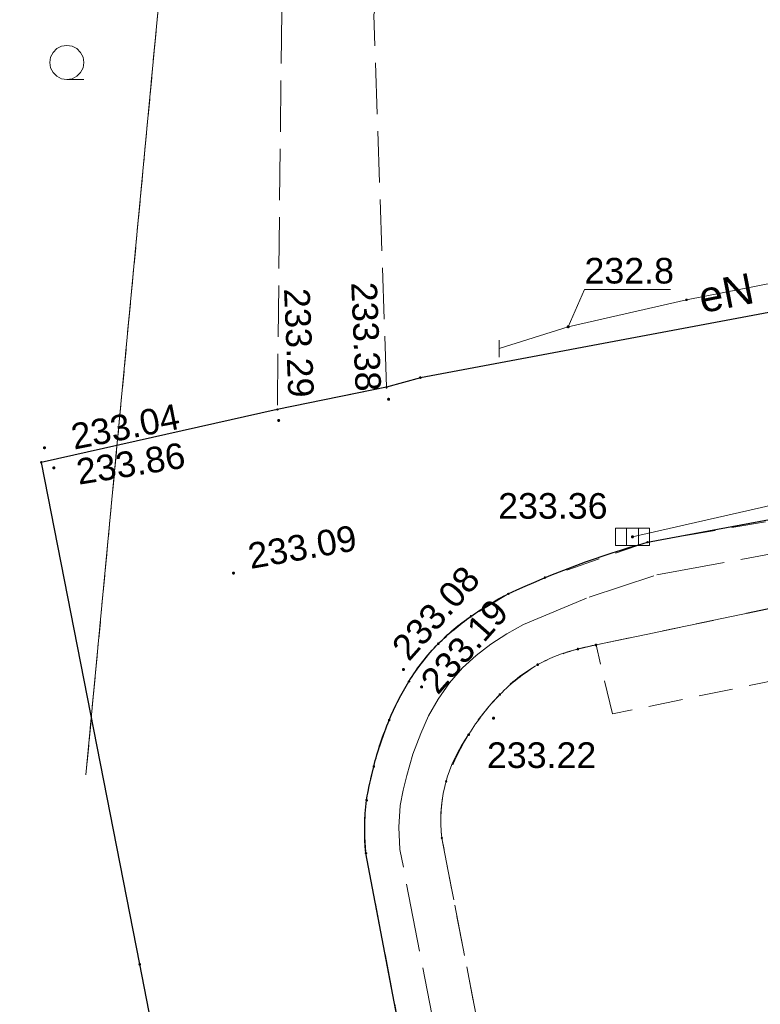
# Model space of a CAD drawing. Header units: metres. Extents: x 6603648 to 6604252, y 5739748 to 5740166.
# Tile 4 of 114: x 6603690 to 6603711, y 5739857 to 5739886. Entities that reach past the tile are written whole.
import ezdxf
from ezdxf.enums import TextEntityAlignment as Align

# ---------------------------------------------------------------- set-up
doc = ezdxf.new("R2010")
doc.units = ezdxf.units.M
for name, pattern in [('PRZER1-1', [1, 0.5, -0.5]), ('PRZER2-1', [1.5, 1, -0.5]), ('PRZER3-1', [2, 1.5, -0.5]), ('PRZER4-1', [2.5, 2, -0.5])]:
    doc.linetypes.add(name, pattern=pattern)
doc.layers.get('0').update_dxf_attribs({"linetype": 'CONTINUOUS'})
for name, color, linetype, lineweight, true_color in [('GESDZI', 7, 'CONTINUOUS', 18, 0x008000), ('GESUZY', 7, 'CONTINUOUS', 18, 0x008000), ('GSLKOU', 7, 'CONTINUOUS', 18, 0x0a0909), ('GSLKRW', 7, 'CONTINUOUS', 25, 0x0a0909), ('GSPPRB', 7, 'CONTINUOUS', 18, 0x0a0909), ('GSPWPS', 7, 'CONTINUOUS', 13, 0x0a0909), ('GSPWPS_O', 7, 'CONTINUOUS', 13, 0x0a0909), ('GSSINN', 7, 'CONTINUOUS', 18, 0x0a0909), ('GSSKOA', 7, 'CONTINUOUS', 18, 0x0a0909), ('GSSKOD', 7, 'CONTINUOUS', 18, 0x0a0909), ('GSSLZK', 7, 'CONTINUOUS', 18, 0x0a0909), ('GULENN', 1, 'CONTINUOUS', 18, 0xff0000), ('GULENN_O', 1, 'CONTINUOUS', 18, 0xff0000), ('GULKDP', 7, 'CONTINUOUS', 18, 0x803300), ('GUPEZC', 7, 'CONTINUOUS', 18, 0x0a0909), ('GUPKKS', 7, 'CONTINUOUS', 18, 0x0a0909), ('GZLESN', 1, 'CONTINUOUS', 18, 0xff0000)]:
    doc.layers.add(name, color=color, linetype=linetype, lineweight=lineweight, true_color=true_color)
for name, color, linetype, true_color in [('GUPESH', 1, 'CONTINUOUS', 0xff0000), ('GUPESH_O', 1, 'CONTINUOUS', 0xff0000), ('GUPKSH', 7, 'CONTINUOUS', 0x803300), ('GUPKSH_O', 7, 'CONTINUOUS', 0x803300)]:
    doc.layers.add(name, color=color, linetype=linetype, true_color=true_color)
doc.styles.add('Arial', font='arial.ttf')

# ---------------------------------------------------------------- blocks, each defined once
blk = doc.blocks.new('GSPPRB0')
at = {"color": 0, "lineweight": 18}
blk.add_lwpolyline([(-0.007955, 0.0225), (0.007955, 0.0225), (0.0225, 0.007955), (0.0225, -0.007955), (0.007955, -0.0225), (-0.007955, -0.0225), (-0.0225, -0.007955), (-0.0225, 0.007955)], close=True, dxfattribs=at)
blk = doc.blocks.new('GSPWPS1')
blk.add_hatch(color=0).paths.add_polyline_path([(0, 0.045), (-0.011647, 0.043467), (-0.0225, 0.038971), (-0.03182, 0.03182), (-0.038971, 0.0225), (-0.043467, 0.011647), (-0.045, 0), (-0.043467, -0.011647), (-0.038971, -0.0225), (-0.03182, -0.03182), (-0.0225, -0.038971), (-0.011647, -0.043467), (0, -0.045), (0.011647, -0.043467), (0.0225, -0.038971), (0.03182, -0.03182), (0.038971, -0.0225), (0.043467, -0.011647), (0.045, 0), (0.043467, 0.011647), (0.038971, 0.0225), (0.03182, 0.03182), (0.0225, 0.038971), (0.011647, 0.043467)])
blk = doc.blocks.new('GUPESH1')
blk.add_hatch(color=0).paths.add_polyline_path([(0, 0.045), (-0.011647, 0.043467), (-0.0225, 0.038971), (-0.03182, 0.03182), (-0.038971, 0.0225), (-0.043467, 0.011647), (-0.045, 0), (-0.043467, -0.011647), (-0.038971, -0.0225), (-0.03182, -0.03182), (-0.0225, -0.038971), (-0.011647, -0.043467), (0, -0.045), (0.011647, -0.043467), (0.0225, -0.038971), (0.03182, -0.03182), (0.038971, -0.0225), (0.043467, -0.011647), (0.045, 0), (0.043467, 0.011647), (0.038971, 0.0225), (0.03182, 0.03182), (0.0225, 0.038971), (0.011647, 0.043467)])
blk = doc.blocks.new('GUPKKS1')
at = {"color": 0}
blk.add_lwpolyline([(0.5, -0.25), (-0.5, -0.25), (-0.5, 0.25), (0.5, 0.25)], close=True, dxfattribs=at)
for points in [[(-0.175, -0.25), (-0.175, 0.25)], [(0.175, -0.25), (0.175, 0.25)]]:
    blk.add_lwpolyline(points, dxfattribs=at)
blk = doc.blocks.new('GUPEZC1')
at = {"color": 0}
blk.add_lwpolyline([(0, 0.25), (0, -0.25)], dxfattribs=at)
blk = doc.blocks.new('GUPKSH1')
blk.add_hatch(color=0).paths.add_polyline_path([(0, 0.045), (-0.011647, 0.043467), (-0.0225, 0.038971), (-0.03182, 0.03182), (-0.038971, 0.0225), (-0.043467, 0.011647), (-0.045, 0), (-0.043467, -0.011647), (-0.038971, -0.0225), (-0.03182, -0.03182), (-0.0225, -0.038971), (-0.011647, -0.043467), (0, -0.045), (0.011647, -0.043467), (0.0225, -0.038971), (0.03182, -0.03182), (0.038971, -0.0225), (0.043467, -0.011647), (0.045, 0), (0.043467, 0.011647), (0.038971, 0.0225), (0.03182, 0.03182), (0.0225, 0.038971), (0.011647, 0.043467)])
blk = doc.blocks.new('GSSLZK1')
at = {"color": 0}
blk.add_lwpolyline([(0.5, 0), (0.475528, -0.154508), (0.404508, -0.293893), (0.293893, -0.404508), (0.154508, -0.475528), (0, -0.5), (-0.154508, -0.475528), (-0.293893, -0.404508), (-0.404508, -0.293893), (-0.475528, -0.154508), (-0.5, 0), (-0.475528, 0.154508), (-0.404508, 0.293893), (-0.293893, 0.404508), (-0.154508, 0.475528), (0, 0.5), (0.154508, 0.475528), (0.293893, 0.404508), (0.404508, 0.293893), (0.475528, 0.154508)], close=True, dxfattribs=at)
blk.add_lwpolyline([(-0.5, 0), (-0.5, -0.5)], dxfattribs=at)

msp = doc.modelspace()

# ---------------------------------------------------------------- linework, layer by layer
at = {"layer": 'GESDZI', "color": 96, "linetype": 'Continuous', "lineweight": 18, "true_color": 0x008000}
for points in [[(6603704.324, 5740160.549), (6603701.36, 5740122.17), (6603692.92, 5740008.31), (6603701.42, 5739966.51), (6603701.39, 5739966.18), (6603691.714, 5739863.768)], [(6603691.714, 5739863.768), (6603701.39, 5739966.18), (6603701.42, 5739966.51), (6603703.13, 5739958.06), (6603719.27, 5739878.71), (6603720.73, 5739871.73), (6603724.48, 5739853.38), (6603725.69, 5739853.31), (6603731.69, 5739825.4), (6603774.38, 5739822.29), (6603774.166, 5739819.991)]]:
    msp.add_lwpolyline(points, dxfattribs=at)
at = {"layer": 'GESUZY', "color": 96, "linetype": 'PRZER1-1', "lineweight": 18, "true_color": 0x008000}
for points in [[(6603704.324, 5740160.549), (6603703.109, 5740144.81), (6603701.36, 5740122.17), (6603692.92, 5740008.31), (6603701.42, 5739966.51), (6603701.39, 5739966.18), (6603691.714, 5739863.768)], [(6603691.714, 5739863.768), (6603701.39, 5739966.18), (6603701.42, 5739966.51), (6603703.13, 5739958.06), (6603719.27, 5739878.71), (6603720.73, 5739871.73), (6603724.48, 5739853.38), (6603725.69, 5739853.31), (6603776.95, 5739849.89), (6603844.12, 5739845.41), (6603918.87, 5739840.43), (6603991.05, 5739835.63), (6604014.55, 5739834.06), (6604062.77, 5739830.84)]]:
    msp.add_lwpolyline(points, dxfattribs=at)
at = {"layer": 'GSLKOU', "color": 18, "linetype": 'PRZER3-1', "lineweight": 18, "true_color": 0x0a0909}
for points in [[(6603706.656, 5739867.568), (6603717.603, 5739869.867)], [(6603706.12, 5739867.447), (6603706.656, 5739867.568)], [(6603702.138, 5739861.915), (6603706.468, 5739839.489)]]:
    msp.add_lwpolyline(points, dxfattribs=at)
for points in [[(6603706.12, 5739867.447, 0.070366), (6603704.944, 5739866.989)], [(6603704.944, 5739866.989, 0.058277), (6603703.839, 5739866.117)], [(6603703.839, 5739866.117, 0.052848), (6603702.924, 5739864.944)], [(6603702.138, 5739861.915, -0.188897), (6603702.924, 5739864.944)]]:
    msp.add_lwpolyline(points, format="xyb", dxfattribs=at)
at = {"layer": 'GSLKRW', "color": 18, "linetype": 'Continuous', "lineweight": 25, "true_color": 0x0a0909}
for points in [[(6603719.265, 5739878.713), (6603701.51, 5739875.39), (6603700.52, 5739875.11), (6603697.32, 5739874.46), (6603690.404, 5739872.913), (6603693.287, 5739858.219), (6603698.253, 5739832.654), (6603699.88, 5739824.731)], [(6603708.166, 5739870.578), (6603727.399, 5739874.144)]]:
    msp.add_lwpolyline(points, dxfattribs=at)
msp.add_lwpolyline([(6603707.158, 5739824.31), (6603704.443, 5739837.718), (6603699.916, 5739861.472, -0.060227), (6603699.935, 5739863.022, -0.022922), (6603700.146, 5739864.007, -0.039829), (6603700.598, 5739865.366, -0.044587), (6603701.176, 5739866.498, -0.056823), (6603702.034, 5739867.605, -0.038015), (6603702.988, 5739868.404, -0.033525), (6603704.085, 5739869.066, -0.041009), (6603708.166, 5739870.578)], format="xyb", dxfattribs=at)
at = {"layer": 'GSSINN', "color": 18, "linetype": 'PRZER2-1', "lineweight": 18, "true_color": 0x0a0909}
msp.add_lwpolyline([(6603706.656, 5739867.568), (6603717.603, 5739869.867), (6603717.994, 5739867.805), (6603707.136, 5739865.547)], close=True, dxfattribs=at)
at = {"layer": 'GSSKOA', "color": 18, "linetype": 'PRZER3-1', "lineweight": 18, "true_color": 0x0a0909}
msp.add_lwpolyline([(6603679.81, 5739986.55), (6603691.1, 5739965.5), (6603696.04, 5739938.52), (6603701.57, 5739905.93), (6603697.45, 5739886.09), (6603697.32, 5739874.46), (6603700.52, 5739875.11), (6603700.15, 5739886.01), (6603704.33, 5739906.18), (6603698.82, 5739939.15), (6603693.65, 5739966.86), (6603682.44, 5739987.43)], dxfattribs=at)
at = {"layer": 'GSSKOD', "color": 18, "linetype": 'PRZER2-1', "lineweight": 18, "true_color": 0x0a0909}
msp.add_lwpolyline([(6603709.474, 5739824.176), (6603706.468, 5739839.489), (6603702.138, 5739861.915, -0.097882), (6603702.264, 5739863.574, -0.054065), (6603702.924, 5739864.944, -0.061597), (6603703.839, 5739866.117, -0.078536), (6603704.944, 5739866.989, -0.075604), (6603706.656, 5739867.568), (6603720.835, 5739870.552), (6603720.488, 5739872.7), (6603708.166, 5739870.578), (6603705.156, 5739869.538), (6603704.085, 5739869.066), (6603702.988, 5739868.404, 0.050454), (6603702.034, 5739867.605, 0.049181), (6603701.176, 5739866.498, 0.035308), (6603700.598, 5739865.366, 0.032644), (6603700.146, 5739864.007, 0.099472), (6603699.916, 5739861.472), (6603704.443, 5739837.718), (6603707.158, 5739824.31)], format="xyb", dxfattribs=at)
at = {"layer": 'GULENN', "color": 1, "linetype": 'Continuous', "lineweight": 18, "true_color": 0xff0000}
msp.add_lwpolyline([(6603732.564, 5739887.924), (6603727.144, 5739886.871), (6603723.469, 5739886.098), (6603723.277, 5739882.173), (6603720.487, 5739879.647), (6603719.939, 5739879.556), (6603718.842, 5739879.904), (6603717.215, 5739879.221), (6603709.304, 5739877.672), (6603705.839, 5739876.883), (6603703.821, 5739876.242)], dxfattribs=at)
at = {"layer": 'GULKDP', "color": 36, "linetype": 'Continuous', "lineweight": 18, "true_color": 0x803300}
msp.add_lwpolyline([(6603707.72, 5739870.733), (6603737.813, 5739877.573)], dxfattribs=at)
at = {"layer": 'GUPESH_O', "color": 1, "linetype": 'Continuous', "lineweight": 13, "true_color": 0xff0000, "flags": 128}
msp.add_lwpolyline([(6603705.839, 5739876.883), (6603706.316, 5739877.977), (6603708.836, 5739877.977)], dxfattribs=at)
at = {"layer": 'GZLESN', "color": 1, "linetype": 'PRZER4-1', "lineweight": 18, "true_color": 0xff0000}
msp.add_lwpolyline([(6603708.175, 5739824.251), (6603700.91, 5739861.58), (6603700.88, 5739862.23), (6603700.92, 5739862.87), (6603701.01, 5739863.32), (6603701.11, 5739863.75), (6603701.29, 5739864.37), (6603701.52, 5739864.98), (6603701.75, 5739865.49), (6603702.03, 5739865.98), (6603702.36, 5739866.46), (6603702.74, 5739866.9), (6603703.14, 5739867.26), (6603703.57, 5739867.59), (6603704.04, 5739867.89), (6603704.53, 5739868.17), (6603706.45, 5739868.97), (6603708.44, 5739869.62), (6603716.34, 5739871.08), (6603692.59, 5739991.74), (6603697.34, 5739992.67), (6603697.48, 5739993.96)], dxfattribs=at)

# ---------------------------------------------------------------- block references
at = {"layer": 'GSPPRB', "color": 18, "linetype": 'Continuous', "lineweight": 18, "true_color": 0x0a0909, "rotation": 90}
for p in [(6603709.304, 5739877.672), (6603701.51, 5739875.39), (6603700.52, 5739875.11), (6603697.32, 5739874.46), (6603690.404, 5739872.913), (6603708.166, 5739870.578), (6603705.156, 5739869.538), (6603705.156, 5739869.538), (6603704.085, 5739869.066), (6603704.085, 5739869.066), (6603702.988, 5739868.404), (6603702.988, 5739868.404), (6603702.034, 5739867.605), (6603702.034, 5739867.605), (6603706.12, 5739867.447), (6603706.12, 5739867.447), (6603706.656, 5739867.568), (6603704.944, 5739866.989), (6603704.944, 5739866.989), (6603701.176, 5739866.498), (6603701.176, 5739866.498), (6603703.839, 5739866.117), (6603703.839, 5739866.117), (6603700.598, 5739865.366), (6603700.598, 5739865.366), (6603702.924, 5739864.944), (6603702.924, 5739864.944), (6603700.146, 5739864.007), (6603700.146, 5739864.007), (6603702.264, 5739863.574), (6603702.264, 5739863.574), (6603699.935, 5739863.022), (6603699.935, 5739863.022), (6603702.138, 5739861.915), (6603702.138, 5739861.915), (6603699.916, 5739861.472), (6603699.916, 5739861.472), (6603693.287, 5739858.219)]:
    msp.add_blockref('GSPPRB0', p, dxfattribs=at)
at = {"layer": 'GSPWPS', "color": 18, "linetype": 'Continuous', "lineweight": 13, "true_color": 0x0a0909, "rotation": 90}
for p in [(6603700.58, 5739874.76), (6603697.36, 5739874.14), (6603690.501, 5739873.34), (6603690.776, 5739872.752), (6603696.037, 5739869.673), (6603701.014, 5739866.849), (6603701.546, 5739866.338), (6603703.653, 5739865.424)]:
    msp.add_blockref('GSPWPS1', p, dxfattribs=at)
at = {"layer": 'GSSLZK', "color": 18, "linetype": 'Continuous', "lineweight": 18, "true_color": 0x0a0909, "rotation": 90}
msp.add_blockref('GSSLZK1', (6603691.156, 5739884.62), dxfattribs=at)
at = {"layer": 'GUPESH', "color": 1, "linetype": 'Continuous', "lineweight": 5, "true_color": 0xff0000, "rotation": 90}
msp.add_blockref('GUPESH1', (6603705.839, 5739876.883), dxfattribs=at)
at = {"layer": 'GUPEZC', "color": 18, "linetype": 'Continuous', "lineweight": 18, "true_color": 0x0a0909}
msp.add_blockref('GUPEZC1', (6603703.821, 5739876.242), dxfattribs=at)
at = {"layer": 'GUPKKS', "color": 18, "linetype": 'Continuous', "lineweight": 18, "true_color": 0x0a0909, "rotation": 359.9999974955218}
msp.add_blockref('GUPKKS1', (6603707.72, 5739870.733), dxfattribs=at)
at = {"layer": 'GUPKSH', "color": 36, "linetype": 'Continuous', "lineweight": 5, "true_color": 0x803300, "rotation": 90}
msp.add_blockref('GUPKSH1', (6603707.72, 5739870.733), dxfattribs=at)

# ---------------------------------------------------------------- texts
at = {"layer": 'GSPWPS_O', "color": 18, "linetype": 'Continuous', "lineweight": 0, "true_color": 0x0a0909, "style": 'Arial'}
for s, rotation, p in [('233.38', 272.3447, (6603699.484, 5739878.178)), ('233.04', 11.1574, (6603691.367, 5739873.285)), ('233.86', 9.1105, (6603691.502, 5739872.257)), ('233.09', 10.0165, (6603696.538, 5739869.791)), ('233.08', 48.3181, (6603701.174, 5739867.06)), ('233.19', 48.5566, (6603702.019, 5739866.08)), ('233.22', 360, (6603703.458, 5739863.967))]:
    msp.add_text(s, height=0.75, rotation=rotation, dxfattribs=at).set_placement(p)
msp.add_text('233.29', height=0.75, rotation=272.3447, dxfattribs=at).set_placement((6603697.647, 5739874.795), align=Align.RIGHT)
at = {"layer": 'GULENN_O', "color": 1, "linetype": 'Continuous', "lineweight": 0, "true_color": 0xff0000, "style": 'Arial'}
msp.add_text('eN', height=0.9, rotation=11.0771, dxfattribs=at).set_placement((6603710.55, 5739877.433), align=Align.CENTER)
at = {"layer": 'GUPESH_O', "color": 1, "linetype": 'Continuous', "lineweight": 0, "true_color": 0xff0000, "style": 'Arial'}
msp.add_text('232.8', height=0.75, rotation=360, dxfattribs=at).set_placement((6603706.316, 5739878.149))
at = {"layer": 'GUPKSH_O', "color": 36, "linetype": 'Continuous', "lineweight": 0, "true_color": 0x803300, "style": 'Arial'}
msp.add_text('233.36', height=0.75, rotation=360, dxfattribs=at).set_placement((6603703.788, 5739871.263))

doc.saveas('drawing.dxf')
